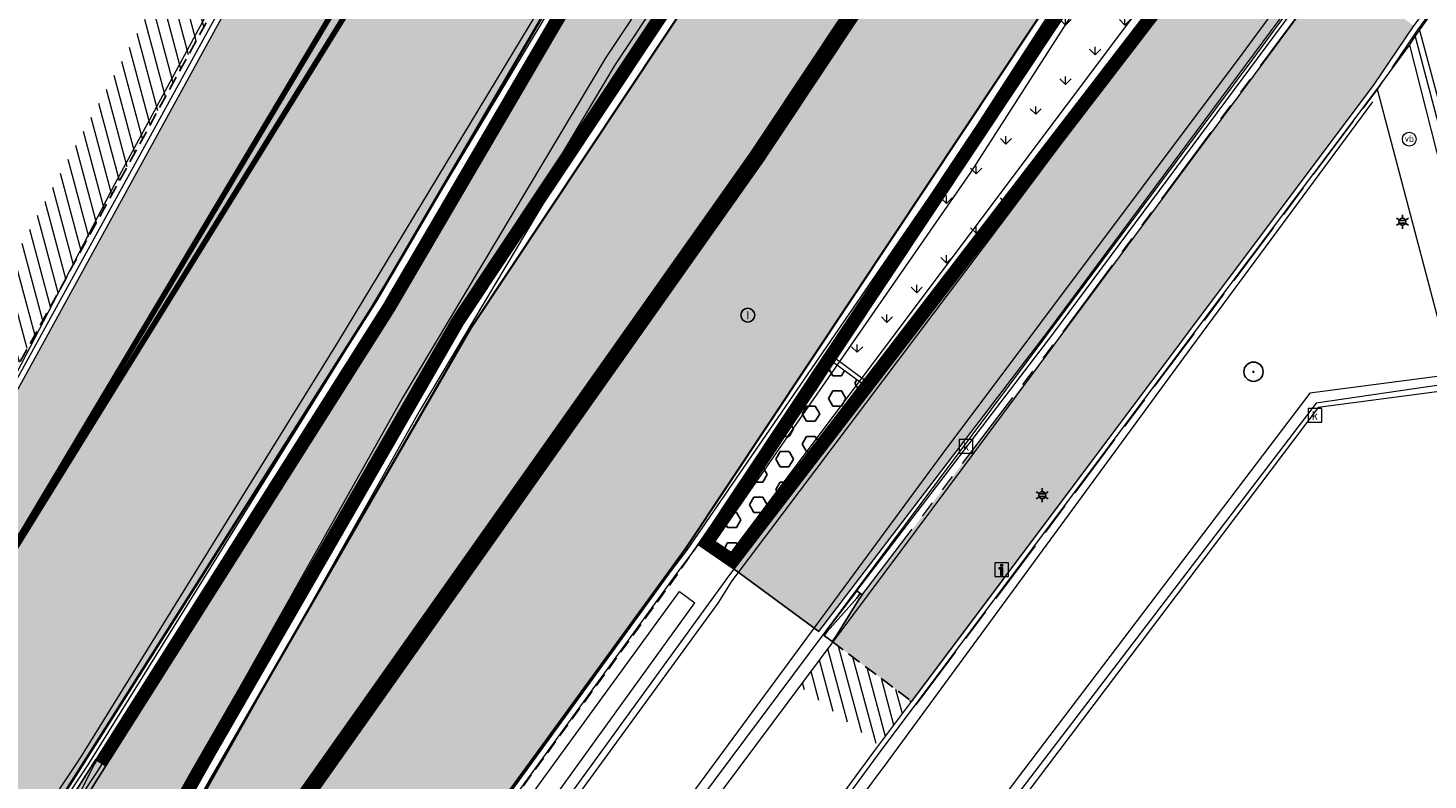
# Model space of a CAD drawing. Header units: metres. Extents: x 187916 to 189411, y 333285 to 334910.
# Tile 41 of 256: x 188095 to 188120, y 334543 to 334556. Entities that reach past the tile are written whole.
import ezdxf
from ezdxf.enums import TextEntityAlignment as Align

# ---------------------------------------------------------------- set-up
doc = ezdxf.new("R2010")
doc.units = ezdxf.units.M
for name, pattern in [('DASHED2', [0.375, 0.25, -0.125]), ('VH-OPSLUITBAND_100X200', [16, 8, -2, 4, -2]), ('VH-RWSBAND-SO', [24, 10, -2, 2, -2, 2, -2, 2, -2]), ('VH-TROTTOIRBAND_180-200', [20, 10, -2, 2, -2, 2, -2]), ('VW-1-1_STREEP', [2, 1, -1]), ('VW-1-3_STREEP', [4, 1, -3])]:
    doc.linetypes.add(name, pattern=pattern)
for name, color, linetype, lineweight in [('B-ME-GR-BOOM-S', 253, 'Continuous', 25), ('B-ME-IE-MEUBILAIR_WEGMEUBILAIR-S', 253, 'Continuous', 18), ('B-ME-IE-MEUBILAIR_WEGMEUBILAIR_LICHTMAST-S', 253, 'Continuous', 25), ('B-ME-IE-TERREINAFSCHEIDING_KUNSTMATIG_RASTERHEKWERK-G', 253, 'IE-TERREINAFSCHEIDING-KUNSTMATIG-OPEN', 18), ('B-ME-RI-HWA_KOLK-S', 253, 'Continuous', 25), ('B-ME-RI-PUT_INSPECTIE-S', 253, 'Continuous', 25), ('B-ME-VH-KANTOPSLUITING_ACHTERKANTBAND-G', 253, 'Continuous', 18), ('B-ME-VH-VERHARDING_ASFALT-G', 253, 'Continuous', 18), ('B-ME-VH-VERHARDING_BETONSTRAATSTEEN-G', 253, 'Continuous', 18), ('B-ME-VH-VERHARDING_TEGEL-G', 253, 'Continuous', 18), ('N-WE-GR-VAKBEPLANTING-A', 94, 'Continuous', 5), ('N-WE-VH-GESLOTENVERHARDING_ASFALT_ZAAGSNEDE-G', 10, 'VH-ZAAGSNEDE-SO', 25), ('N-WE-VH-GOOT_TEGEL-G', 170, 'Continuous', 35), ('N-WE-VH-HERSTRATEN-A-200', 252, 'Continuous', 18), ('N-WE-VH-KANTOPSLUITING_ELEMENT_VERLOOPBAND-G', 42, 'Continuous', 25), ('N-WE-VH-KANTOPSLUITING_OPSLUITBAND_80X200-G', 30, 'VH-OPSLUITBAND_100X200', 15), ('N-WE-VH-KANTOPSLUITING_RIJWIELPADBAND_4-12 200-G', 94, 'VH-TROTTOIRBAND_180-200', 15), ('N-WE-VH-KANTOPSLUITING_TROTTOIRBAND_RWS_110 220-G', 251, 'VH-RWSBAND-SO', 25), ('N-WE-VH-KANTOPSLUITING_TROTTOIRBAND_RWS_110 220_ACHTERKANT-G', 7, 'VH-RWSBAND-SO', 25), ('N-WE-VH-KANTOPSLUITING_VERLOOPBAND-S', 251, 'Continuous', 25), ('N-WE-VH-KANTOPSLUITING_VERLOOPBAND_TBV TEKENING-G', 10, 'Continuous', 25), ('N-WE-VH-KANTOPSLUITING_VOORKANTBAND-G', 7, 'Continuous', 15), ('N-WE-VH-KANTVERHARDING_STREKLAAG_BSS-G', 60, 'Continuous', 18), ('N-WE-VH-VERHARDING_ASFALT_RIJWEG-A', 251, 'Continuous', 18), ('N-WE-VH-VERHARDING_BETONSTRAATSTEEN-ROOD-A', 11, 'Continuous', 18), ('N-WE-VH-VERHARDING_TEGEL-A', 254, 'Continuous', 5), ('N-WE-VW-MARKERING_LANGS_STREEP_11-G', 251, 'VW-1-1_STREEP', 0), ('N-WE-VW-MARKERING_LANGS_STREEP_13-G', 251, 'VW-1-3_STREEP', 0)]:
    doc.layers.add(name, color=color, linetype=linetype, lineweight=lineweight)
doc.layers.add('N-WE-VH-MATERIAALSCHEIDING-G', color=7, linetype='DASHED2')
doc.layers.add('N-WE-VH-VERHARDING_PRINTBETON-A', color=251, linetype='Continuous')
doc.layers.add('N-WE-VH-VERHARDING_ASFALT_ROOD-A', color=7, linetype='Continuous', lineweight=18, true_color=0xff1414)
doc.styles.add('NLCS-ISO', font='NLCS-ISO.ttf')
doc.linetypes.add('IE-TERREINAFSCHEIDING-KUNSTMATIG-OPEN', pattern='A,7,-1.5,[67,NLCS.SHX,S=0.75,R=0,X=0,Y=0],-1.5', length=10)
doc.linetypes.add('VH-ZAAGSNEDE-SO', pattern='A,1e-05,-2.54,[181,NLCS.SHX,S=2.54,R=0,X=-2.54,Y=0],-5.08,[181,NLCS.SHX,S=2.54,R=180,X=2.54,Y=0],-2.54', length=10.16001)
pattern_1 = [(105, (188105.6829144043, 334536.5646515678), (-0.1931851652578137, -0.05176380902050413), [])]
pattern_2 = [(0, (0, 0), (0, 0.27496306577), [0.15875, -0.3175]), (120, (0, 0), (-0.2381250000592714, -0.1374815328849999), [0.15875, -0.3174999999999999]), (59.99999999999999, (0.15875, 0), (-0.2381250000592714, 0.137481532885), [0.15875, -0.3175])]

# ---------------------------------------------------------------- blocks, each defined once
blk = doc.blocks.new('SRI-KOLK-SO')
at = {"color": 0, "linetype": 'ByBlock', "lineweight": 18}
blk.add_lwpolyline([(-1.125, -1.125), (1.125, -1.125), (1.125, 1.125), (-1.125, 1.125)], close=True, dxfattribs=at)
at = {"color": 0, "linetype": 'ByBlock', "lineweight": 18, "style": 'NLCS-ISO'}
blk.add_text('k', height=1.5, dxfattribs=at).set_placement((0, 0), align=Align.MIDDLE_CENTER)
blk = doc.blocks.new('B-SIE-WEG_LICHTMAST-SO')
at = {"ltscale": 0.1}
for p, q in [((-1.096064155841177, 0.6328125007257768), (-2.192125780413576, 1.265625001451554)), ((8.349587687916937e-10, 1.265625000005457), (1.669846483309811e-09, 2.53125000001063)), ((1.096064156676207, 0.6328124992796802), (2.192125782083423, 1.26562499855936)), ((-1.096064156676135, -0.6328124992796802), (-2.192125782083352, -1.26562499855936)), ((-8.349587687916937e-10, -1.265625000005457), (-1.669775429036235e-09, -2.53125000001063)), ((1.096064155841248, -0.6328125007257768), (2.192125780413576, -1.265625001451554))]:
    blk.add_line(p, q, dxfattribs=at)
at = {"flags": 128}
for points in [[(-1.162672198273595, 0.4999999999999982), (1.162672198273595, 0.4999999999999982)], [(-1.162672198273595, -0.4999999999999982), (1.162672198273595, -0.4999999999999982)]]:
    blk.add_lwpolyline(points, dxfattribs=at)
at = {"ltscale": 0.1}
blk.add_circle((0, 0), 1.265625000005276, dxfattribs=at)
at = {"style": 'NLCS-ISO'}
blk.add_attdef('TYPE', text='', height=1.8, dxfattribs=at).set_placement((1.669846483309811e-09, 2.53125000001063), align=Align.BOTTOM_CENTER)
blk = doc.blocks.new('SIE-WEG_VERKEERSBORD_INFORMATIE-SO')
at = {"linetype": 'ByBlock', "lineweight": 18}
h = blk.add_hatch(color=0, dxfattribs=at)
h.dxf.hatch_style = 1
h.paths.add_polyline_path([(0.31640625, 0.4893749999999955), (-0.8226562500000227, 0.4893749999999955), (-0.8226562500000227, 0.1940624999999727), (-0.31640625, 0.1940624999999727), (-0.31640625, -1.620000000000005), (0.31640625, -1.620000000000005)])
h = blk.add_hatch(color=0, dxfattribs=at)
h.dxf.hatch_style = 1
edge = h.paths.add_edge_path()
edge.add_arc((0, 1.246607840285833), 0.3733921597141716, 0, 360)
at = {"color": 0, "linetype": 'ByBlock', "lineweight": 18}
for points in [[(-2, -2), (2, -2), (2, 2), (-2, 2)], [(0.31640625, 0.4893749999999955), (-0.8226562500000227, 0.4893749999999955), (-0.8226562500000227, 0.1940624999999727), (-0.31640625, 0.1940624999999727), (-0.31640625, -1.620000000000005), (0.31640625, -1.620000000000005)]]:
    blk.add_lwpolyline(points, close=True, dxfattribs=at)
blk.add_circle((0, 1.246607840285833), 0.3733921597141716, dxfattribs=at)
blk = doc.blocks.new('SRI-PUT_INSPECTIE-SO')
blk.add_circle((0, -7.105427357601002e-14), 1.999999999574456)
at = {"style": 'NLCS-ISO'}
blk.add_text('I', height=2.5, dxfattribs=at).set_placement((-0.002795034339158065, -0.007140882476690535), align=Align.MIDDLE_CENTER)
blk = doc.blocks.new('SIE-WEG_PAAL_VERKEERSBORD-SO')
at = {"color": 0, "linetype": 'ByBlock', "lineweight": 18}
blk.add_circle((0, 0), 1.5, dxfattribs=at)
at = {"color": 0, "linetype": 'ByBlock', "lineweight": 18, "style": 'NLCS-ISO'}
blk.add_text('vb', height=1.5, dxfattribs=at).set_placement((0, 0.1317113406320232), align=Align.MIDDLE_CENTER)
blk = doc.blocks.new('SGR-BOOM_01')
at = {"ltscale": 0.1}
h = blk.add_hatch(color=256, dxfattribs=at)
edge = h.paths.add_edge_path()
edge.add_arc((7.366995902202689e-12, -5.115907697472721e-12), 0.15, 0, 360)
for centre, radius in [((0, 0), 2.5), ((7.366995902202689e-12, -5.115907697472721e-12), 0.04499999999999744)]:
    blk.add_circle(centre, radius)
blk.add_circle((7.366995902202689e-12, -5.115907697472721e-12), 0.15, dxfattribs=at)
blk = doc.blocks.new('DTM')
at = {"layer": 'B-ME-IE-TERREINAFSCHEIDING_KUNSTMATIG_RASTERHEKWERK-G', "ltscale": 0.2, "flags": 128}
for points in [[(188116.1940000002, 334550.5419999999), (188119.4819999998, 334554.9980000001)], [(188110.6859999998, 334543.0300000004), (188116.1940000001, 334550.5419999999)], [(188105.0490000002, 334535.4670000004), (188110.6859999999, 334543.0300000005)]]:
    blk.add_lwpolyline(points, dxfattribs=at)
at = {"layer": 'B-ME-VH-KANTOPSLUITING_ACHTERKANTBAND-G', "ltscale": 0.2, "flags": 128}
for points in [[(188122.7510000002, 334579.3769999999), (188121.7390000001, 334580.5439999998), (188118.9309999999, 334577.7250000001), (188115.341, 334573.2960000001), (188112.5920000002, 334569.2579999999), (188108.96, 334563.5759999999), (188104.6680000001, 334556.4249999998), (188101.057, 334550.4169999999), (188096.375, 334542.8709999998), (188091.389, 334535.352), (188091.1839999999, 334534.5550000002), (188091.6510000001, 334533.8089999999), (188092.4279999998, 334533.588), (188093.088, 334533.9929999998)], [(188122.7510000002, 334579.3769999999), (188119.7200000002, 334576.3169999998), (188116.639, 334572.3799999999), (188113.9279999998, 334568.3509999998), (188110.0389999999, 334562.4980000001), (188105.591, 334555.8020000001), (188101.906, 334549.6349999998), (188097.503, 334541.807), (188093.088, 334533.9929999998)], [(188073.1970000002, 334497.9789999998), (188074.2685583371, 334499.1016072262), (188078.6666089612, 334503.7091803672), (188080.0609999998, 334505.1699999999), (188085.9399999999, 334512.327), (188091.4679999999, 334519.8900000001), (188096.193, 334526.713), (188101.6740000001, 334534.3199999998), (188107.1549999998, 334541.7960000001), (188112.088, 334548.4079999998), (188117.46, 334555.6519999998), (188123.318, 334563.5619999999), (188124.788394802, 334565.4732764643), (188126.423, 334567.5980000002), (188130.0559999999, 334571.0649999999), (188130.3119999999, 334570.696), (188131.5099999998, 334571.6120000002), (188131.2209999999, 334571.9989999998), (188135.0520000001, 334574.088), (188139.8960000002, 334575.4739999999), (188144.4580000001, 334575.9050000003)], [(188089.0389999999, 334513.2050000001), (188094.6510000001, 334521.148), (188099.2609999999, 334527.7220000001), (188104.9189999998, 334535.534), (188110.5129999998, 334543.1579999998), (188116.1179999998, 334550.6469999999), (188119.5600000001, 334555.2289999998), (188120.1460000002, 334556.0249999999), (188120.2489999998, 334556.1809999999), (188120.3280000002, 334556.298), (188122.1499999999, 334558.8059999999), (188123.4010000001, 334560.4010000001), (188123.5269999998, 334560.5470000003), (188123.9399999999, 334561.1349999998), (188125.9410000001, 334563.7609999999), (188126.2620000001, 334564.1949999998)], [(188107.7370000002, 334546.6749999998), (188107.4679999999, 334546.8879999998), (188112.199, 334553.7199999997), (188117.7880000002, 334562.432), (188118.1230000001, 334562.577), (188118.412, 334562.3289999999), (188118.625, 334561.3909999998), (188118.5609999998, 334561.0949999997)], [(188107.7370000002, 334546.6749999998), (188112.77, 334553.3790000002), (188118.5609999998, 334561.0949999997)], [(188120.1460000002, 334556.0249999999), (188121.4180000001, 334551.0300000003), (188121.3330000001, 334550.3530000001), (188120.9300000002, 334550.0600000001), (188118.3450000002, 334549.7239999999), (188113.1570000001, 334542.8930000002), (188106.8790000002, 334534.5800000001), (188100.7400000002, 334526.5180000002), (188100.787, 334526.2949999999), (188101.1379999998, 334523.3509999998), (188100.3310000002, 334522.111), (188099.5929999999, 334520.3319999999), (188094.1869999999, 334513.1890000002), (188088.2030000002, 334505.2480000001)], [(188119.5600000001, 334555.2289999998), (188120.9300000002, 334550.0600000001)], [(188095.5929999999, 334530.486), (188101.5329999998, 334538.7199999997), (188106.9210000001, 334546.1290000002), (188107.2039999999, 334545.923)], [(188095.5929999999, 334530.486), (188095.8840000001, 334530.2779999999), (188101.8470000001, 334538.5049999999), (188107.2039999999, 334545.923)]]:
    blk.add_lwpolyline(points, dxfattribs=at)
at = {"layer": 'B-ME-VH-VERHARDING_ASFALT-G', "ltscale": 0.2, "flags": 128}
for points in [[(188070.46, 334514.5580000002), (188075.165, 334520.4539999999), (188081.1880000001, 334528.5019999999), (188086.1009999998, 334535.534), (188091.145, 334543.2659999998), (188092.4180000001, 334545.2889999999), (188096.6979999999, 334553.5189999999), (188099.747, 334559.1460000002), (188104.2880000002, 334567.23), (188107.264, 334572.4539999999), (188112.0070000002, 334580.79), (188115.8569999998, 334587.1869999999), (188116.6839999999, 334588.463), (188118.7110000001, 334591.9709999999), (188120.5060000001, 334596.4909999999), (188120.8790000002, 334597.9640000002), (188122.0380000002, 334605.1689999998), (188122.2930000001, 334611.0099999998), (188121.9560000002, 334612.1880000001), (188120.966, 334613.023), (188115.5469999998, 334615.0040000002), (188114.1439999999, 334615.5129999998), (188113.0150000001, 334615.9180000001), (188114.3539999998, 334619.6660000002)], [(188123.2209999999, 334579.2540000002), (188124.4739999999, 334580.4279999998), (188123.0970000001, 334582.1129999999), (188121.676, 334581.0240000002), (188118.6519999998, 334577.9870000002), (188115.0430000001, 334573.5600000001), (188112.2850000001, 334569.4780000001), (188108.6549999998, 334563.8220000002), (188104.3509999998, 334556.6310000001), (188100.7289999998, 334550.6359999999), (188096.0660000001, 334543.1189999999), (188091.031, 334535.5619999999), (188090.7960000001, 334534.4569999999), (188091.4010000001, 334533.5410000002), (188092.4610000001, 334533.2579999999), (188093.3939999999, 334533.7719999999)], [(188123.2209999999, 334579.2540000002), (188120.0120000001, 334576.051), (188116.9890000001, 334572.1630000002), (188114.2400000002, 334568.1269999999), (188110.3670000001, 334562.3620000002), (188105.8900000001, 334555.5640000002), (188102.2230000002, 334549.4220000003), (188097.855, 334541.6499999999), (188093.3939999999, 334533.7719999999)], [(188072.9219999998, 334498.2999999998), (188079.7450000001, 334505.5060000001), (188085.6830000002, 334512.673), (188091.1060000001, 334520.1000000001), (188095.835, 334526.8990000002), (188101.3489999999, 334534.5589999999), (188106.7949999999, 334541.9819999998), (188111.6850000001, 334548.6120000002), (188117.1159999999, 334555.861), (188122.9390000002, 334563.7620000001), (188126.1570000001, 334567.8050000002), (188129.7850000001, 334571.3339999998), (188131.0060000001, 334572.2740000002), (188134.932, 334574.4249999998), (188139.8730000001, 334575.8319999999), (188144.432, 334576.2779999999)], [(188078.2409999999, 334507.736), (188079.548, 334509.2710000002), (188083.3930000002, 334514.0010000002), (188086.7400000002, 334518.4350000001), (188087.0129999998, 334518.872), (188091.3369999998, 334524.986), (188094.9100000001, 334530.1140000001), (188095.219, 334530.5120000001), (188101.2790000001, 334538.9249999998), (188106.781, 334546.5120000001), (188107.057, 334546.8689999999), (188111.8650000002, 334553.8689999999), (188117.517, 334562.6170000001), (188118.1490000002, 334562.8859999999), (188118.733, 334562.409), (188118.9509999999, 334561.4419999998), (188118.838, 334560.9350000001)], [(188077.3700000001, 334505.2970000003), (188078.9879999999, 334507.0499999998), (188080.3480000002, 334508.5929999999), (188084.2140000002, 334513.3530000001), (188087.557, 334517.844), (188087.8539999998, 334518.2829999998), (188092.159, 334524.3730000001), (188095.773, 334529.5249999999), (188096.0269999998, 334529.909), (188102.102, 334538.3399999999), (188107.6260000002, 334545.9199999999), (188107.8799999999, 334546.324), (188113.0359999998, 334553.1630000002), (188118.838, 334560.9350000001)], [(188120.3280000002, 334556.298), (188121.7379999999, 334551.0699999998), (188121.5449999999, 334550.2209999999), (188120.9649999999, 334549.7850000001), (188118.4939999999, 334549.46), (188113.3659999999, 334542.6779999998), (188107.0640000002, 334534.4240000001), (188101.0129999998, 334526.449), (188101.361, 334523.29), (188100.5669999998, 334522.0159999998), (188099.767, 334520.1630000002), (188094.4049999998, 334513.0129999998), (188088.3960000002, 334505.0559999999)]]:
    blk.add_lwpolyline(points, dxfattribs=at)
at = {"layer": 'B-ME-VH-VERHARDING_BETONSTRAATSTEEN-G', "ltscale": 0.2, "flags": 128}
for points in [[(188123.0839999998, 334579.3790000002), (188121.7939999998, 334580.875), (188118.753, 334577.872), (188115.1880000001, 334573.4529999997), (188112.3900000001, 334569.375), (188108.787, 334563.71), (188104.4879999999, 334556.5380000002), (188100.8790000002, 334550.5150000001), (188096.2039999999, 334542.9900000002), (188091.1890000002, 334535.4569999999), (188090.9709999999, 334534.4840000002), (188091.5120000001, 334533.6349999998), (188092.4610000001, 334533.378), (188093.2579999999, 334533.8650000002)], [(188123.0839999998, 334579.3790000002), (188119.8769999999, 334576.1809999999), (188116.8280000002, 334572.2599999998), (188114.105, 334568.2349999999), (188110.233, 334562.4070000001), (188105.7579999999, 334555.6749999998), (188102.0980000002, 334549.5380000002), (188097.7060000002, 334541.7459999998), (188093.2579999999, 334533.8650000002)], [(188073.0619999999, 334498.173), (188079.9180000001, 334505.3840000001), (188085.827, 334512.5529999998), (188091.3080000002, 334520.0180000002), (188096.0099999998, 334526.8029999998), (188101.4939999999, 334534.4390000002), (188106.9739999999, 334541.9199999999), (188111.889, 334548.5099999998), (188117.2990000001, 334555.75), (188123.139, 334563.6800000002), (188126.2710000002, 334567.7029999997), (188129.8760000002, 334571.2080000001), (188131.0759999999, 334572.1370000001), (188135.0010000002, 334574.3059999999), (188139.858, 334575.6800000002), (188144.4359999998, 334576.105)], [(188078.3339999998, 334507.662), (188079.6439999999, 334509.176), (188083.4890000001, 334513.9359999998), (188086.8360000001, 334518.3679999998), (188087.1159999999, 334518.7820000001), (188091.4359999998, 334524.9270000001), (188095.0129999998, 334530.003), (188095.3020000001, 334530.4509999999), (188101.3640000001, 334538.8599999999), (188106.861, 334546.4350000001), (188107.165, 334546.8429999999), (188111.9750000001, 334553.8319999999), (188117.6150000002, 334562.5439999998), (188118.1529999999, 334562.8029999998), (188118.6200000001, 334562.3939999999), (188118.8560000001, 334561.4339999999), (188118.7379999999, 334561.0079999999)], [(188077.395, 334505.4939999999), (188078.8829999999, 334507.1550000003), (188080.2349999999, 334508.6340000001), (188084.1150000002, 334513.4390000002), (188087.4509999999, 334517.898), (188087.7689999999, 334518.3459999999), (188092.094, 334524.4529999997), (188095.6639999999, 334529.585), (188095.9470000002, 334530.0010000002), (188102.0010000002, 334538.3939999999), (188107.4950000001, 334545.9670000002), (188107.818, 334546.4040000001), (188112.949, 334553.2179999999), (188118.7379999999, 334561.0079999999)], [(188120.2489999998, 334556.1809999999), (188121.6120000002, 334551.0449999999), (188121.452, 334550.27), (188120.9739999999, 334549.909), (188118.4580000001, 334549.54), (188113.281, 334542.7689999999), (188106.9879999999, 334534.5040000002), (188100.9010000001, 334526.4789999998), (188101.27, 334523.2970000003), (188100.4759999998, 334522.0589999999), (188099.71, 334520.2259999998), (188094.3190000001, 334513.0559999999), (188088.3199999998, 334505.145)]]:
    blk.add_lwpolyline(points, dxfattribs=at)
at = {"layer": 'B-ME-VH-VERHARDING_TEGEL-G', "ltscale": 0.2, "flags": 128}
blk.add_lwpolyline([(188080.0299999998, 334502.4789999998), (188082.0729999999, 334504.716), (188083.4049999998, 334506.2880000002), (188088.946, 334513.2740000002), (188094.5819999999, 334521.2029999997), (188099.179, 334527.7779999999), (188104.841, 334535.6099999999), (188110.4470000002, 334543.2250000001), (188116.0419999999, 334550.6859999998), (188119.5109999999, 334555.3140000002), (188120.2179999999, 334556.3590000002), (188122.0830000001, 334558.8620000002), (188123.389, 334560.6189999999), (188123.807, 334561.2250000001), (188125.7740000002, 334563.818), (188126.2239999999, 334564.3999999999), (188124.788394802, 334565.4732764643)], dxfattribs=at)
at = {"layer": 'B-ME-GR-BOOM-S', "xscale": 0.07, "yscale": 0.07, "zscale": 0.07}
blk.add_blockref('SGR-BOOM_01', (188117.323, 334550.109), dxfattribs=at)
at = {"layer": 'B-ME-IE-MEUBILAIR_WEGMEUBILAIR-S'}
for name, p, xscale, yscale, zscale in [('SIE-WEG_PAAL_VERKEERSBORD-SO', (188120.145, 334554.322), 0.083, 0.083, 0.083), ('SIE-WEG_VERKEERSBORD_INFORMATIE-SO', (188112.76, 334546.525), 0.0625, 0.0625, 0.0625)]:
    blk.add_blockref(name, p, dxfattribs=dict(at, xscale=xscale, yscale=yscale, zscale=zscale))
at = {"layer": 'B-ME-IE-MEUBILAIR_WEGMEUBILAIR_LICHTMAST-S', "xscale": 0.05, "yscale": 0.05, "zscale": 0.05}
for p in [(188120.02, 334552.826), (188113.495, 334547.873)]:
    blk.add_blockref('B-SIE-WEG_LICHTMAST-SO', p, dxfattribs=at)
at = {"layer": 'B-ME-RI-HWA_KOLK-S', "xscale": 0.11, "yscale": 0.11, "zscale": 0.11}
for p in [(188118.434, 334549.317), (188112.116, 334548.759)]:
    blk.add_blockref('SRI-KOLK-SO', p, dxfattribs=at)
at = {"layer": 'B-ME-RI-PUT_INSPECTIE-S', "xscale": 0.06250000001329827, "yscale": 0.06250000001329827, "zscale": 0.06250000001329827}
blk.add_blockref('SRI-PUT_INSPECTIE-SO', (188108.161, 334551.134), dxfattribs=at)
blk = doc.blocks.new('SVH-TROTTOIRBAND RWS INRITVERLOOPBAND_110 220X250_RECHTS_L1000_VB-MM')
at = {"linetype": 'Continuous', "lineweight": 0}
blk.add_lwpolyline([(0, 0), (-1000, 1.13686837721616e-13), (-1000, 220.0000000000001), (0, 220)], close=True, dxfattribs=at)
blk.add_lwpolyline([(0, 110), (-100, 110), (-900, 30.00000000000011), (-1000, 30.00000000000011)], dxfattribs=at)
blk = doc.blocks.new('SVH-VERLOOPBAND_RIJWIELPADBAND 40 120X170 HD_TROTTOIRBAND 180 200X250 HD_L1000-MM')
blk.add_lwpolyline([(0, 0), (1000, 0), (1000, 200), (900, 200), (100, 120), (0, 120)], close=True)
at = {"flags": 128}
blk.add_lwpolyline([(0, 80), (100, 80), (900, 20.00000000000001), (1000, 20)], dxfattribs=at)
blk = doc.blocks.new('ontwerp Wilhelmina- & Engelenkampstraat')
at = {"layer": 'N-WE-GR-VAKBEPLANTING-A', "transparency": 33554610}
h = blk.add_hatch(dxfattribs=at)
h.set_pattern_fill('GRASS', color=256, scale=0.03)
h.set_pattern_definition([(90, (0, 0), (-0.5388153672, 0.5388153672), [0.142875, -0.9347557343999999]), (45, (0, 0), (-0.5388153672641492, 0.5388153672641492), [0.142875, -0.6191249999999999]), (135, (0, 0), (-0.5388153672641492, -0.5388153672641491), [0.142875, -0.6191249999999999])])
edge = h.paths.add_edge_path()
edge.add_line((188118.677884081, 334561.0919826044), (188118.3609957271, 334562.3411275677))
edge.add_arc((188118.0605138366, 334562.2649000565), 0.3100000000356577, 14.23474327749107, 146.3825035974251)
edge.add_line((188117.8023606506, 334562.436530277), (188109.7638175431, 334550.3455622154))
edge.add_line((188109.7638175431, 334550.3455622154), (188110.275780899, 334549.9656231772))
edge.add_line((188110.275780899, 334549.9656231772), (188118.6272929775, 334560.8323032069))
edge.add_arc((188118.3774021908, 334561.0157550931), 0.3099999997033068, 323.716555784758, 374.2347433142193)
at = {"layer": 'N-WE-VH-HERSTRATEN-A-200'}
h = blk.add_hatch(dxfattribs=at)
h.set_pattern_fill('AVH-HERSTRATEN-SO', color=256, scale=0.2, angle=45, pattern_type=2)
h.set_pattern_definition(pattern_1)
h.paths.add_polyline_path([(188098.4323381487, 334556.5827602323), (188097.6411271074, 334557.2195623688), (188091.9127427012, 334546.7821976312), (188091.9649999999, 334546.7760000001), (188092.4390000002, 334546.1260000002), (188092.2740004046, 334545.3620018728)])
h = blk.add_hatch(dxfattribs=at)
h.set_pattern_fill('AVH-HERSTRATEN-SO', color=256, scale=0.2, angle=45, pattern_type=2)
h.set_pattern_definition(pattern_1)
h.paths.add_polyline_path([(188111.1323642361, 334544.1389414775), (188109.7027998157, 334545.210971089), (188109.1048170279, 334544.4094583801), (188110.5324157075, 334543.3389028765)])
at = {"layer": 'N-WE-VH-VERHARDING_ASFALT_RIJWEG-A', "transparency": 33554610}
h = blk.add_hatch(color=256, dxfattribs=at)
h.dxf.hatch_style = 1
edge = h.paths.add_edge_path(flags=16)
edge.add_arc((188138.9664952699, 334562.9266771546), 25.15000014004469, 78.9570041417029, 89.01832237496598, ccw=False)
edge.add_arc((188138.9664952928, 334562.9266772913), 25.15000000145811, 70.82096754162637, 78.95700413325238, ccw=False)
edge.add_arc((188138.9664952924, 334562.9266772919), 25.15000000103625, 64.56114953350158, 70.82096754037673, ccw=False)
edge.add_arc((188149.275636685, 334584.5997389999), 1.1499999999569, -100.17163992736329, 64.5611495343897, ccw=False)
edge.add_arc((188142.0351365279, 334544.2441302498), 39.85000000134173, 79.82836007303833, 82.98919470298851)
edge.add_arc((188142.0351365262, 334544.2441302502), 39.8500000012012, 82.98919470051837, 86.82065225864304)
edge.add_line((188144.2452818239, 334584.0327939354), (188143.4198873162, 334584.0786422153))
edge.add_line((188143.4198873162, 334584.0786422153), (188142.6119275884, 334584.1235220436))
edge.add_arc((188142.7311700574, 334586.2702128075), 2.150000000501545, 241.96238470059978, 266.8206522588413, ccw=False)
edge.add_line((188141.7205601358, 334584.3725385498), (188138.8371205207, 334585.9081196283))
edge.add_arc((188139.3776793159, 334586.9231546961), 1.150000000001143, 89.01832237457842, 241.9623847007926, ccw=False)
edge = h.paths.add_edge_path(flags=16)
edge.add_arc((188147.0280477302, 334548.9942835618), 37.59999999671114, 119.8881419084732, 146.3825036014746)
edge.add_line((188115.7165645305, 334569.8113683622), (188103.132196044, 334550.8829138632))
edge.add_line((188103.132196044, 334550.8829138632), (188098.4154442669, 334542.7039371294))
edge.add_line((188098.4154442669, 334542.7039371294), (188093.8171624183, 334534.4769075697))
edge.add_line((188093.8171624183, 334534.4769075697), (188093.5668862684, 334534.0291252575))
edge.add_arc((188092.5630440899, 334534.590196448), 1.150000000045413, 239.9388876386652, 330.79814032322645, ccw=False)
edge.add_line((188091.9869821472, 334533.5948811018), (188091.4987249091, 334533.8774713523))
edge.add_arc((188092.0747868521, 334534.8727866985), 1.150000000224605, 146.0066462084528, 239.9388876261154, ccw=False)
edge.add_line((188091.1213190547, 334535.5157479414), (188092.9730741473, 334538.2617748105))
edge.add_arc((187397.3001256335, 335005.9230804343), 838.2529141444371, 326.0893067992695, 326.4232486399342)
edge.add_line((188095.6869526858, 334542.3243445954), (188101.4356861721, 334551.4072817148))
edge.add_line((188101.4356861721, 334551.4072817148), (188104.3496291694, 334556.3924108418))
edge.add_line((188104.3496291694, 334556.3924108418), (188107.550383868, 334561.8461375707))
edge.add_arc((188150.8017325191, 334536.4622185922), 50.15000002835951, 145.6264753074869, 149.5916206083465, ccw=False)
edge.add_line((188109.409202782, 334564.7761901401), (188115.9237364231, 334574.2998638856))
edge.add_arc((188149.0625214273, 334551.6317490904), 40.14999999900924, 122.93594923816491, 145.6264753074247, ccw=False)
edge.add_arc((188127.8581766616, 334584.3636259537), 1.149999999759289, 29.3351337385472, 122.93594923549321, ccw=False)
edge.add_line((188128.8607110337, 334584.9270306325), (188129.094595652, 334584.5108513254))
edge.add_arc((188127.2202922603, 334583.4575295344), 2.149999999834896, -60.11185809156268, 29.335133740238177, ccw=False)
edge = h.paths.add_edge_path()
edge.add_arc((188147.5743993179, 334603.7915720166), 12.15000000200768, 200.4734663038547, 255.493725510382)
edge.add_line((188144.530994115, 334592.0289113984), (188146.185999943, 334591.6007044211))
edge.add_arc((188138.7090134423, 334562.7023984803), 29.84991479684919, 50.25891379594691, 75.49372551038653, ccw=False)
edge.add_line((188157.7926425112, 334585.655230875), (188163.8201895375, 334580.6411595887))
edge.add_line((188163.8201895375, 334580.6411595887), (188159.2952212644, 334575.7984076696))
edge.add_line((188159.2952212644, 334575.7984076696), (188159.2695942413, 334575.8148686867))
edge.add_arc((188144.5349947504, 334550.6630481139), 29.15000000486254, 59.63710362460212, 146.382503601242)
edge.add_line((188120.2602677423, 334566.8018252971), (188107.0435106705, 334546.9221797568))
edge.add_line((188107.0435106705, 334546.9221797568), (188106.7442135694, 334546.500351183))
edge.add_line((188106.7442135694, 334546.500351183), (188101.6504048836, 334539.510067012))
edge.add_line((188101.6504048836, 334539.510067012), (188095.1750741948, 334530.5398171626))
edge.add_line((188095.1750741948, 334530.5398171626), (188087.7887865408, 334535.3281251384))
edge.add_line((188087.7887865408, 334535.3281251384), (188088.417, 334536.191))
edge.add_line((188088.417, 334536.191), (188093.6195946, 334544.8592181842))
edge.add_line((188093.6195946, 334544.8592181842), (188101.4946647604, 334558.0521733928))
edge.add_line((188101.4946647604, 334558.0521733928), (188109.0825163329, 334571.5906240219))
edge.add_arc((188109.7531398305, 334571.7031590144), 0.6800000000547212, 189.5258538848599, 239.6426501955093)
edge.add_arc((188109.7531398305, 334571.7031590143), 0.6799999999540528, 239.6426501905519, 330.1368785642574)
edge.add_line((188110.3428476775, 334571.364566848), (188112.78618657, 334575.619999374))
edge.add_line((188112.78618657, 334575.619999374), (188112.9460224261, 334575.8837592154))
edge.add_arc((188155.5789671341, 334550.0486179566), 49.84999998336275, 142.6443436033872, 148.784552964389, ccw=False)
edge.add_arc((188162.7209915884, 334543.926498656), 59.24414293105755, 136.6649082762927, 142.1289845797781, ccw=False)
edge.add_line((188119.6296113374, 334584.5836188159), (188121.4990564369, 334586.5296781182))
edge.add_arc((188110.5734846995, 334597.0251239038), 15.15000000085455, 316.1503230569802, 359.9113085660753)
edge.add_arc((188139.1123643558, 334564.6638088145), 35.00000004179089, 106.57741826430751, 112.49110119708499, ccw=False)
edge.add_line((188129.1264917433, 334598.2090372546), (188129.3539222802, 334596.9693586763))
edge.add_arc((188131.4686291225, 334597.3573212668), 2.15000000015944, 190.3958391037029, 206.4362908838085)
edge.add_line((188129.5434547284, 334596.400136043), (188131.1078476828, 334593.2536925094))
edge.add_arc((188131.9047803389, 334593.6499226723), 0.8900000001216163, 206.4362909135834, 370.3958390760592)
edge.add_line((188132.7801706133, 334593.8105211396), (188131.8470344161, 334598.8968607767))
edge.add_line((188131.8470344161, 334598.8968607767), (188131.8462139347, 334598.9013330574))
edge.add_arc((188139.0752333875, 334564.9158871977), 34.74578035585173, 94.76015096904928, 102.00837118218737, ccw=False)
at = {"layer": 'N-WE-VH-VERHARDING_ASFALT_ROOD-A', "transparency": 33554610}
h = blk.add_hatch(color=256, dxfattribs=at)
h.dxf.hatch_style = 1
h.paths.add_polyline_path([(188120.1575905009, 334588.3367530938, -0.299648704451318), (188119.9327629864, 334590.524914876, 0.01302880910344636), (188120.5495449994, 334591.7893793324, 0.0177484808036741), (188121.6495684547, 334594.4482557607, -0.1824907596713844), (188122.5788470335, 334595.5125171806, -0.0219909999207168), (188125.3523926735, 334596.8455300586, 0.03323504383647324), (188125.2458823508, 334598.805325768, 0.01087407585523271), (188123.7744933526, 334598.1701099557, -0.6277769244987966), (188122.8729331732, 334598.917082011, 0.01394574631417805), (188123.3522491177, 334601.1183388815), (188123.5186921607, 334602.1015323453), (188123.6058076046, 334602.6160478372, -0.1686083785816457), (188123.8137921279, 334603.0105127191, 0.04923014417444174), (188124.135476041, 334610.9399978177), (188122.2385249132, 334610.832380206, -0.06861142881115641), (188121.4073989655, 334600.349107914), (188121.1829406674, 334599.3728481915, -0.01349483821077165), (188120.6518664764, 334597.437743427), (188120.3508340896, 334596.4821163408, -0.02715021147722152), (188118.8207471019, 334592.5775784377, -0.02351029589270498), (188117.7422865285, 334590.4793849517), (188117.4863962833, 334590.0343155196), (188116.987961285, 334589.1673884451), (188115.9910912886, 334587.4335342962), (188115.4926562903, 334586.5666072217), (188107.2129283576, 334572.1656916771), (188092.5487548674, 334545.4469318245), (188093.6195946, 334544.8592181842), (188101.4946647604, 334558.0521733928), (188109.0825163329, 334571.5906240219, -0.1730280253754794), (188109.1627085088, 334572.0404880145), (188109.6586014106, 334572.9084557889), (188117.7874808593, 334587.0470019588, -0.5254322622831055), (188118.8544969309, 334587.1340839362), (188120.1004820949, 334585.6078757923), (188121.23222727, 334586.7860025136, 0.00252768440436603), (188121.3352055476, 334586.8942915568)])
at = {"layer": 'N-WE-VH-VERHARDING_BETONSTRAATSTEEN-ROOD-A', "transparency": 33554610}
h = blk.add_hatch(color=11, dxfattribs=at)
h.dxf.hatch_style = 1
edge = h.paths.add_edge_path()
edge.add_line((188130.7076894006, 334575.4139422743), (188130.4324818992, 334575.75104388))
edge.add_arc((188144.5349947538, 334550.6630481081), 28.78000001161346, 119.3412960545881, 123.20155356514)
edge.add_line((188128.7754721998, 334574.7446977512), (188129.7619991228, 334573.5363011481))
edge.add_arc((188129.3658741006, 334573.2213536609), 0.5060701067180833, -54.8430006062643, 38.48718928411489, ccw=False)
edge.add_arc((188146.1111404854, 334549.1705437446), 28.80000169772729, 124.8419482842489, 143.4234090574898)
edge.add_line((188122.9829821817, 334566.3323732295), (188122.425976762, 334565.581814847))
edge.add_line((188122.425976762, 334565.581814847), (188118.8030062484, 334560.6999051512))
edge.add_line((188118.8030062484, 334560.6999051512), (188107.9155845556, 334546.5335928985))
edge.add_line((188107.9155845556, 334546.5335928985), (188109.447490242, 334545.4037258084))
edge.add_line((188109.447490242, 334545.4037258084), (188113.6093503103, 334550.8488948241))
edge.add_line((188113.6093503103, 334550.8488948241), (188124.3491205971, 334565.3206081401))
edge.add_arc((188146.1076370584, 334549.1738600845), 27.095211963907, 129.7264959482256, 143.4213094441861, ccw=False)
edge.add_line((188128.790448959, 334570.0128981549), (188129.5741265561, 334570.6400149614))
edge.add_line((188129.5741265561, 334570.6400149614), (188130.3823909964, 334571.2390159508))
edge.add_line((188130.3823909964, 334571.2390159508), (188131.212331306, 334571.8076042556))
edge.add_line((188131.212331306, 334571.8076042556), (188132.0592519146, 334572.3428028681))
edge.add_arc((188146.1109312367, 334549.1711762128), 27.09933529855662, 95.22476272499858, 121.2333546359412, ccw=False)
edge.add_line((188143.6431848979, 334576.157917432), (188144.6414857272, 334576.2306659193))
edge.add_arc((188146.1352651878, 334548.4928058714), 27.7780535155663, 88.91371933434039, 93.08259765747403, ccw=False)
edge.add_line((188146.6618825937, 334576.2658671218), (188147.6614657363, 334576.2537823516))
edge.add_line((188147.6614657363, 334576.2537823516), (188148.9165172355, 334576.2386090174))
edge.add_line((188148.9165172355, 334576.2386090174), (188148.9370684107, 334577.9384847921))
edge.add_line((188148.9370684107, 334577.9384847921), (188146.4593004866, 334577.9684405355))
edge.add_arc((188146.1111394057, 334549.1705449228), 28.80000013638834, 89.30733866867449, 91.40328253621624)
edge.add_arc((188145.3935984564, 334578.461757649), 0.4999999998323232, 174.525148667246, 271.40328254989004, ccw=False)
edge.add_line((188144.8958793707, 334578.5094620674), (188144.9850226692, 334579.439529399))
edge.add_arc((188144.5349946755, 334550.663052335), 28.77999578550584, 89.10403893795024, 92.9518868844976)
edge.add_line((188143.0529009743, 334579.4048608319), (188142.9366344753, 334578.1918064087))
edge.add_arc((188142.4389153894, 334578.2395108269), 0.4999999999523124, 277.19992168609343, 354.52514869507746, ccw=False)
edge.add_arc((188146.1111394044, 334549.1705450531), 28.80000000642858, 97.19992169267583, 116.2935457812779)
edge.add_arc((188132.4672776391, 334576.782069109), 1.998559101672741, 296.2550210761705, 296.3260978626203, ccw=False)
edge.add_arc((188146.1111690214, 334549.1705556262), 28.80000388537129, 116.2985402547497, 116.7316195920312)
edge.add_arc((188132.2569611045, 334576.6787573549), 2.000000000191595, 219.227970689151, 296.7315575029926, ccw=False)
at = {"layer": 'N-WE-VH-VERHARDING_PRINTBETON-A', "transparency": 33554610}
h = blk.add_hatch(dxfattribs=at)
h.set_pattern_fill('HEX', color=256, scale=0.05)
h.set_pattern_definition(pattern_2)
h.paths.add_polyline_path([(188096.3476271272, 334543.0877245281), (188096.5335224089, 334542.9700684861), (188101.7518217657, 334551.2149253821), (188104.6688968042, 334556.2054127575), (188107.8694865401, 334561.6588584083, -0.01730293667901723), (188109.7145913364, 334564.567293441), (188112.8657590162, 334569.1740227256), (188112.6841766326, 334569.2982315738), (188113.2487623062, 334570.1236060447), (188113.4303446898, 334569.9993971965), (188114.9777820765, 334568.9710790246), (188114.4241101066, 334568.1382875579), (188114.2409046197, 334568.2600896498), (188102.8175581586, 334551.0779565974), (188098.0936817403, 334542.8866255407), (188097.7632398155, 334542.2954143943), (188097.9552791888, 334542.1880790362), (188097.4673911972, 334541.315172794), (188097.2753518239, 334541.4225081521), (188095.8026773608, 334542.2267097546)])
h = blk.add_hatch(dxfattribs=at)
h.set_pattern_fill('HEX', color=256, scale=0.05)
h.set_pattern_definition(pattern_2)
h.paths.add_polyline_path([(188107.5666755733, 334547.0407875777), (188107.8683525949, 334546.8331661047), (188110.2270245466, 334549.9021832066), (188109.7194666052, 334550.2788528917)])
at = {"layer": 'N-WE-VH-VERHARDING_TEGEL-A', "transparency": 33554610}
h = blk.add_hatch(color=256, dxfattribs=at)
h.dxf.hatch_style = 1
h.paths.add_polyline_path([(188120.2278998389, 334556.3722864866), (188118.7798481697, 334557.4469168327), (188113.6617454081, 334550.5503339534), (188110.2305781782, 334546.0659942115), (188110.1698524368, 334545.9865436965), (188109.7476069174, 334545.3023589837), (188109.686881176, 334545.2229084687), (188111.1323642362, 334544.1389414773), (188116.0419999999, 334550.6859999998), (188119.5110000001, 334555.3140000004), (188120.2179999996, 334556.3589999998)])
at = {"layer": 'N-WE-VH-GESLOTENVERHARDING_ASFALT_ZAAGSNEDE-G', "ltscale": 0.025, "flags": 128}
blk.add_lwpolyline([(188107.9155845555, 334546.5335928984), (188109.447490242, 334545.4037258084)], dxfattribs=at)
at = {"layer": 'N-WE-VH-GOOT_TEGEL-G'}
blk.add_lwpolyline([(188093.5668862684, 334534.0291252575), (188093.8171624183, 334534.4769075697), (188098.4154442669, 334542.7039371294), (188103.132196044, 334550.8829138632), (188115.7165645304, 334569.8113683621, -0.1161212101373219), (188128.2916551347, 334581.5934797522, 0.411389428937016), (188129.0945956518, 334584.5108513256), (188128.8607110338, 334584.9270306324, 0.4327428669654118), (188127.2329203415, 334585.3287966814, 0.09933086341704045), (188115.9237364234, 334574.299863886), (188109.4092027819, 334564.7761901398, 0.01730293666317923), (188107.5503838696, 334561.8461375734), (188104.3496291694, 334556.3924108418), (188101.4356861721, 334551.4072817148), (188095.6869526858, 334542.3243445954, -0.001457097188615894), (188092.9730741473, 334538.2617748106), (188091.1213190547, 334535.5157479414, 0.4344608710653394), (188091.4987249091, 334533.8774713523), (188091.9869821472, 334533.5948811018, 0.418612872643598)], format="xyb", close=True, dxfattribs=at)
blk.add_lwpolyline([(188095.1749857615, 334530.5396943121), (188101.6504048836, 334539.510067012), (188106.7442135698, 334546.500351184), (188107.0435106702, 334546.9221797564), (188110.7802754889, 334552.5427385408), (188120.2602677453, 334566.8018253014, -0.3976723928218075), (188159.2695942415, 334575.8148686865), (188174.5957357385, 334565.970421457), (188208.8839609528, 334543.8760752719, 0.009316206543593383), (188212.1620622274, 334541.8404860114, 0.002186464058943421), (188233.3818636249, 334529.2067239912), (188237.2558465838, 334526.9002472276, -0.01438719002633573), (188243.5379345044, 334523.0147862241, -0.01435012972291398), (188244.8978654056, 334522.1359797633), (188270.2099099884, 334505.7794105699, -0.1585987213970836), (188274.1717358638, 334500.9053619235, -0.2389408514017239), (188273.2451314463, 334491.7752058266), (188271.789554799, 334489.5054462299)], format="xyb", dxfattribs=at)
at = {"layer": 'N-WE-VH-KANTOPSLUITING_ELEMENT_VERLOOPBAND-G', "const_width": 0.22, "flags": 128}
blk.add_lwpolyline([(188112.7749678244, 334569.2361271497), (188109.6238001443, 334564.6293978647, 0.0173029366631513), (188107.7746181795, 334561.7145359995), (188104.5739793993, 334556.2610067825), (188101.6578355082, 334551.2721123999), (188096.440574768, 334543.0288965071)], format="xyb", dxfattribs=at)
blk.add_lwpolyline([(188097.8592595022, 334542.2417467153), (188098.1893408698, 334542.8323127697), (188102.9110991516, 334551.0199709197), (188114.3325073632, 334568.1991886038)], dxfattribs=at)
at = {"layer": 'N-WE-VH-KANTOPSLUITING_OPSLUITBAND_80X200-G', "ltscale": 0.15, "flags": 128}
for points in [[(188111.2123680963, 334544.0789466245), (188116.12200386, 334550.6260051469), (188119.5924685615, 334555.2559592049), (188120.2995488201, 334556.3010778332), (188122.163222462, 334558.8022977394), (188123.4703123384, 334560.5607639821), (188123.8880350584, 334561.1663619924), (188125.8533922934, 334563.7571964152), (188126.3031105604, 334564.3388320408)], [(188109.7638175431, 334550.3455622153), (188110.275780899, 334549.9656231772)]]:
    blk.add_lwpolyline(points, dxfattribs=at)
at = {"layer": 'N-WE-VH-KANTOPSLUITING_RIJWIELPADBAND_4-12 200-G', "ltscale": 0.15, "flags": 128}
blk.add_lwpolyline([(188110.2305781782, 334546.0659942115), (188113.7850876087, 334550.7165361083), (188124.5257864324, 334565.189500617, -0.05981547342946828), (188128.9310597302, 334569.8436982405, -0.05981547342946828)], format="xyb", dxfattribs=at)
at = {"layer": 'N-WE-VH-KANTOPSLUITING_TROTTOIRBAND_RWS_110 220-G', "ltscale": 0.15, "const_width": 0.22, "flags": 128}
blk.add_lwpolyline([(188107.415141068, 334547.0115438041), (188107.8919685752, 334546.6833795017), (188118.7151920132, 334560.7661593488, 0.2248818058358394), (188118.7845066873, 334561.1190310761), (188118.4676183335, 334562.3681760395, 0.6503246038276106), (188117.7107579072, 334562.497431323)], format="xyb", close=True, dxfattribs=at)
at = {"layer": 'N-WE-VH-KANTOPSLUITING_TROTTOIRBAND_RWS_110 220_ACHTERKANT-G', "linetype": 'Continuous', "ltscale": 0.2, "flags": 128}
blk.add_lwpolyline([(188112.8657590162, 334569.1740227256), (188109.7145913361, 334564.5672934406, 0.01730293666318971), (188107.8694865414, 334561.6588584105), (188104.6688968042, 334556.2054127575), (188101.7518217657, 334551.2149253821), (188096.5335224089, 334542.9700684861)], format="xyb", dxfattribs=at)
blk.add_lwpolyline([(188097.7632398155, 334542.2954143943), (188098.0936817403, 334542.8866255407), (188102.8175581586, 334551.0779565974), (188114.2409046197, 334568.2600896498)], dxfattribs=at)
at = {"layer": 'N-WE-VH-KANTOPSLUITING_VERLOOPBAND_TBV TEKENING-G', "flags": 128}
for points in [[(188110.1352375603, 334546.1388651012), (188109.527980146, 334545.3443599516), (188109.686881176, 334545.2229084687), (188109.7476069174, 334545.3023589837), (188110.1698524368, 334545.9865436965), (188110.2305781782, 334546.0659942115)], [(188095.8128269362, 334542.2427459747), (188096.3476271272, 334543.0877245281), (188096.5335224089, 334542.9700684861), (188095.998722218, 334542.1250899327)]]:
    blk.add_lwpolyline(points, close=True, dxfattribs=at)
at = {"layer": 'N-WE-VH-KANTOPSLUITING_VOORKANTBAND-G', "flags": 128}
for points in [[(188110.1352375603, 334546.1388651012), (188113.6892309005, 334550.7887317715), (188124.4294232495, 334565.2610138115, -0.05981547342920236), (188128.8543629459, 334569.9359891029)], [(188112.6841766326, 334569.2982315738), (188109.5330089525, 334564.6915022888, 0.01730293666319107), (188107.6797498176, 334561.7702135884), (188104.4790619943, 334556.3166008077), (188101.5638492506, 334551.3292994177), (188096.3476271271, 334543.0877245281)]]:
    blk.add_lwpolyline(points, format="xyb", dxfattribs=at)
for points in [[(188097.9552791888, 334542.1880790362), (188098.2849999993, 334542.7779999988), (188103.0046401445, 334550.961985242), (188114.4241101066, 334568.1382875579)], [(188111.1323642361, 334544.1389414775), (188116.0419999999, 334550.6859999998), (188119.5109999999, 334555.3140000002), (188120.2179999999, 334556.3590000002), (188122.0830000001, 334558.8620000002), (188123.389, 334560.6189999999), (188123.807, 334561.2250000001), (188125.7740000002, 334563.818), (188126.2239999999, 334564.3999999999)], [(188109.7194666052, 334550.2788528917), (188110.2270245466, 334549.9021832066)]]:
    blk.add_lwpolyline(points, dxfattribs=at)
for points in [[(188107.2636065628, 334546.9823000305), (188107.9155845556, 334546.5335928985), (188118.8030062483, 334560.699905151, 0.2254269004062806), (188118.8911292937, 334561.1460795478), (188118.5742409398, 334562.3952245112, 0.65032460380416), (188117.6191551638, 334562.558332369)], [(188107.5666755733, 334547.0407875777), (188107.8683525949, 334546.8331661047), (188118.6272929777, 334560.8323032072, 0.2240680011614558), (188118.677884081, 334561.0919826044), (188118.3609957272, 334562.3411275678, 0.6503246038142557), (188117.8023606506, 334562.4365302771)]]:
    blk.add_lwpolyline(points, format="xyb", close=True, dxfattribs=at)
at = {"layer": 'N-WE-VH-KANTVERHARDING_STREKLAAG_BSS-G', "flags": 128}
for points in [[(188092.44916723, 334545.2654788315), (188107.2129283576, 334572.1656916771), (188115.4926562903, 334586.5666072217), (188115.9910912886, 334587.4335342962), (188116.987961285, 334589.1673884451), (188117.4863962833, 334590.0343155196), (188117.7422865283, 334590.4793849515, 0.02351029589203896), (188118.8207471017, 334592.5775784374, 0.02715021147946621), (188120.3508340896, 334596.4821163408), (188120.6518664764, 334597.437743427, 0.01349483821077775), (188121.1829406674, 334599.3728481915), (188121.4073989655, 334600.349107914, 0.07064622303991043), (188122.2192216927, 334611.1436132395, 0.2959246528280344), (188120.8516624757, 334612.9749536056), (188110.7167008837, 334616.6923707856)], [(188109.447490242, 334545.4037258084), (188113.6093503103, 334550.8488948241), (188124.3491205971, 334565.3206081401, -0.05981547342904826), (188128.790448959, 334570.0128981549), (188129.5741265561, 334570.6400149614), (188130.3823909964, 334571.2390159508), (188131.212331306, 334571.8076042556), (188132.0592519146, 334572.3428028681, -0.1139735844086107), (188143.6431848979, 334576.157917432), (188144.6414857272, 334576.2306659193, -0.01819216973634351), (188146.6618825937, 334576.2658671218), (188147.6614657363, 334576.2537823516), (188148.9165172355, 334576.2386090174, -0.1391047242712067), (188155.2483668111, 334574.3592725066), (188164.3612999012, 334568.5827558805), (188168.8892599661, 334565.685905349), (188170.5813430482, 334564.5545184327), (188171.9529505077, 334563.6795877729), (188188.2574143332, 334553.2560923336)]]:
    blk.add_lwpolyline(points, format="xyb", dxfattribs=at)
blk.add_lwpolyline([(188092.3615025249, 334545.3135922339), (188107.1252636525, 334572.2138050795)], dxfattribs=at)
at = {"layer": 'N-WE-VH-MATERIAALSCHEIDING-G', "flags": 128}
for points in [[(188092.2738378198, 334545.3617056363), (188106.7951107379, 334571.8200944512)], [(188095.2966081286, 334530.4518990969), (188101.7716330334, 334539.4217282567), (188106.7784631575, 334546.2926508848), (188107.2636065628, 334546.9823000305)], [(188109.6868811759, 334545.2229084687), (188111.1323642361, 334544.1389414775)]]:
    blk.add_lwpolyline(points, dxfattribs=at)
at = {"layer": 'N-WE-VH-KANTOPSLUITING_VERLOOPBAND-S', "xscale": 0.001, "yscale": 0.001, "zscale": 0.001}
for name, p, rotation in [('SVH-VERLOOPBAND_RIJWIELPADBAND 40 120X170 HD_TROTTOIRBAND 180 200X250 HD_L1000-MM', (188110.1352375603, 334546.1388651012), 232.6085407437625), ('SVH-TROTTOIRBAND RWS INRITVERLOOPBAND_110 220X250_RECHTS_L1000_VB-MM', (188095.8128269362, 334542.2427459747), 237.6696381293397)]:
    blk.add_blockref(name, p, dxfattribs=dict(at, rotation=rotation))
blk = doc.blocks.new('markering')
at = {"layer": 'N-WE-VW-MARKERING_LANGS_STREEP_11-G', "const_width": 0.1, "flags": 128}
for points in [[(188093.6195946, 334544.8592181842), (188101.4946647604, 334558.0521733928), (188109.0614969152, 334571.5531206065)], [(188109.8562927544, 334571.0838686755), (188093.6195946, 334544.8592181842)]]:
    blk.add_lwpolyline(points, dxfattribs=at)
at = {"layer": 'N-WE-VW-MARKERING_LANGS_STREEP_13-G', "const_width": 0.3, "flags": 128}
blk.add_lwpolyline([(188093.7991259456, 334533.4495081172), (188108.330182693, 334554.005189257), (188117.8817202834, 334568.3718890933, -0.07463394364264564), (188124.8553131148, 334576.0750856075, -0.07463394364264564)], format="xyb", dxfattribs=at)

msp = doc.modelspace()

# ---------------------------------------------------------------- block references
msp.add_blockref('DTM', (0, 0))

# ---------------------------------------------------------------- next in the draw order: block references
msp.add_blockref('ontwerp Wilhelmina- & Engelenkampstraat', (0, 0))

# ---------------------------------------------------------------- next in the draw order: block references
msp.add_blockref('markering', (0, 0))

doc.saveas('drawing.dxf')
